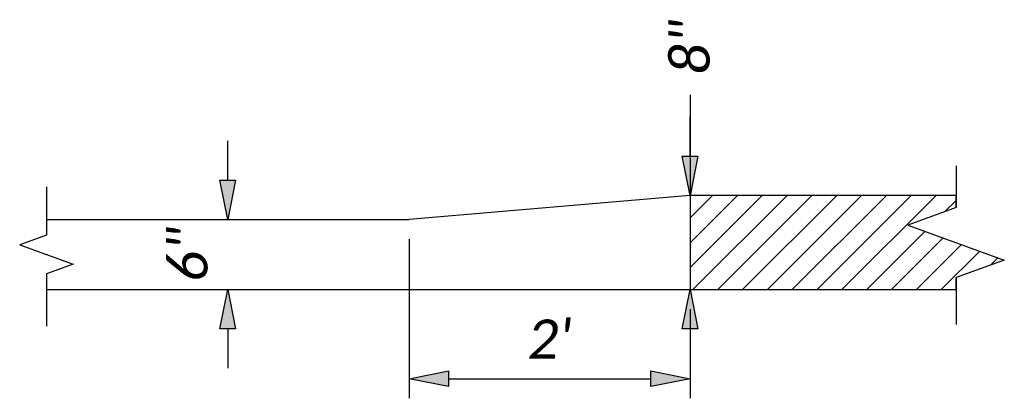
# Model space of a CAD drawing. Header units: feet. Extents: x 2292661 to 2294097, y 269114 to 271487.
# Tile 5 of 5: x 2294089.64 to 2294096.65, y 271484.71 to 271487.41. Entities that reach past the tile are written whole.
import ezdxf

# ---------------------------------------------------------------- set-up
doc = ezdxf.new("R2010")
doc.units = ezdxf.units.FT
doc.header["$MEASUREMENT"] = 0
for name, color, linetype in [('PV_P_Bikeway', 203, 'Continuous'), ('PV_P_Curb', 120, 'Continuous'), ('SH_TextM', 7, 'Continuous')]:
    doc.layers.add(name, color=color, linetype=linetype)
doc.styles.add('Slanted-Normal', font='calibrii.ttf', dxfattribs={"height": 0.14})
doc.dimstyles.new('Dec-1  Slanted', dxfattribs={"dimtxt": 0.14, "dimasz": 0.14, "dimexe": 0.07, "dimexo": 0.07, "dimgap": 0.07, "dimtad": 1, "dimdec": 1, "dimzin": 3, "dimdsep": 46, "dimtxsty": 'Slanted-Normal', "dimblk": 'Dim1', "dimcen": 0, "dimclrd": 95, "dimclre": 95, "dimclrt": 7, "dimaunit": 1, "dimadec": 3, "dimazin": 3, "dimtfac": 1, "dimtdec": 1, "dimtix": 1, "dimtofl": 0, "dimtmove": 1, "dimatfit": 3, "dimldrblk": 'Dim1', "dimfxl": 1, "dimtolj": 1, "dimtzin": 0, "dimlwd": -1, "dimlwe": -1, "dimarcsym": 0})

# ---------------------------------------------------------------- blocks, each defined once
blk = doc.blocks.new('Dim1')
h = blk.add_hatch(color=4)
h.dxf.hatch_style = 1
h.paths.add_polyline_path([(0, 0), (-1, -0.2), (-1, 0.2)])
at = {"color": 4}
blk.add_lwpolyline([(0, 0), (-1, -0.2), (-1, 0.2), (0, 0)], dxfattribs=at)
blk = doc.blocks.new('*D977')
at = {"layer": 'Defpoints', "color": 0, "transparency": 16777216}
for p in [(2294092.4105, 271485.9862), (2294094.4105, 271485.4862), (2294094.4105, 271484.8515)]:
    blk.add_point(p, dxfattribs=at)
at = {"layer": 'SH_TextM', "color": 95, "linetype": 'Continuous', "transparency": 16777216}
for p, q in [((2294092.4105, 271485.8462), (2294092.4105, 271484.7115)), ((2294094.4105, 271485.3462), (2294094.4105, 271484.7115)), ((2294092.6905, 271484.8515), (2294094.1305, 271484.8515))]:
    blk.add_line(p, q, dxfattribs=at)
at = {"layer": 'SH_TextM', "color": 95, "transparency": 16777216, "xscale": 0.28, "yscale": 0.28, "zscale": 0.28, "rotation": 180}
blk.add_blockref('Dim1', (2294092.4105, 271484.8515), dxfattribs=at)
at = {"layer": 'SH_TextM', "color": 95, "transparency": 16777216, "xscale": 0.28, "yscale": 0.28, "zscale": 0.28}
blk.add_blockref('Dim1', (2294094.4105, 271484.8515), dxfattribs=at)
at = {"layer": 'SH_TextM', "color": 7, "transparency": 16777216, "insert": (2294093.4105, 271485.1329), "char_height": 0.28, "attachment_point": 5, "style": 'Slanted-Normal'}
blk.add_mtext("\\A1;2'", dxfattribs=at)
blk = doc.blocks.new('*D978')
at = {"layer": 'Defpoints', "color": 0, "transparency": 16777216}
for p in [(2294091.12, 271485.9862), (2294091.12, 271485.4862), (2294091.12, 271485.4862)]:
    blk.add_point(p, dxfattribs=at)
at = {"layer": 'SH_TextM', "color": 95, "linetype": 'Continuous', "transparency": 16777216}
for p, q in [((2294091.12, 271486.2662), (2294091.12, 271486.5462)), ((2294091.12, 271485.2062), (2294091.12, 271484.9262))]:
    blk.add_line(p, q, dxfattribs=at)
at = {"layer": 'SH_TextM', "color": 95, "transparency": 16777216, "xscale": 0.28, "yscale": 0.28, "zscale": 0.28}
for p, rotation in [((2294091.12, 271485.9862), 270), ((2294091.12, 271485.4862), 90)]:
    blk.add_blockref('Dim1', p, dxfattribs=dict(at, rotation=rotation))
at = {"layer": 'SH_TextM', "color": 7, "transparency": 16777216, "insert": (2294090.8367, 271485.7362), "char_height": 0.28, "attachment_point": 5, "rotation": 90, "style": 'Slanted-Normal'}
blk.add_mtext('\\A1;6"', dxfattribs=at)
blk = doc.blocks.new('*D979')
at = {"layer": 'Defpoints', "color": 0, "transparency": 16777216}
for p in [(2294094.4105, 271486.1562), (2294094.4105, 271485.4862), (2294094.4105, 271485.4862)]:
    blk.add_point(p, dxfattribs=at)
at = {"layer": 'SH_TextM', "color": 95, "linetype": 'Continuous', "transparency": 16777216}
for p, q in [((2294094.4105, 271486.8744), (2294094.4105, 271486.1562)), ((2294094.4105, 271486.4362), (2294094.4105, 271486.7162)), ((2294094.4105, 271486.1562), (2294094.4105, 271485.4862)), ((2294094.4105, 271485.2062), (2294094.4105, 271484.9262))]:
    blk.add_line(p, q, dxfattribs=at)
at = {"layer": 'SH_TextM', "color": 95, "transparency": 16777216, "xscale": 0.28, "yscale": 0.28, "zscale": 0.28}
for p, rotation in [((2294094.4105, 271486.1562), 270), ((2294094.4105, 271485.4862), 90)]:
    blk.add_blockref('Dim1', p, dxfattribs=dict(at, rotation=rotation))
at = {"layer": 'SH_TextM', "color": 7, "transparency": 16777216, "insert": (2294094.4105, 271487.2128), "char_height": 0.28, "attachment_point": 5, "rotation": 90, "style": 'Slanted-Normal'}
blk.add_mtext('\\A1;8"', dxfattribs=at)

msp = doc.modelspace()

# ---------------------------------------------------------------- hatches: boundary and pattern name
at = {"layer": 'PV_P_Bikeway'}
h = msp.add_hatch(dxfattribs=at)
h.set_pattern_fill('ANSI31', color=256)
h.set_pattern_definition([(45, (0, 0), (-0.088388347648, 0.088388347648), [])])
h.paths.add_polyline_path([(2294094.4105, 271486.1562), (2294094.4105, 271485.4862), (2294096.3031, 271485.4862), (2294096.3031, 271485.5712), (2294096.6465, 271485.6962), (2294095.9597, 271485.9462), (2294096.3031, 271486.0712), (2294096.3031, 271486.1562)])

# ---------------------------------------------------------------- linework, layer by layer
at = {"layer": 'PV_P_Bikeway', "linetype": 'Continuous'}
for points in [[(2294096.3031, 271486.369), (2294096.3031, 271486.0712), (2294095.9597, 271485.9462), (2294096.6465, 271485.6962), (2294096.3031, 271485.5712), (2294096.3031, 271485.2374)], [(2294089.8295, 271486.2178), (2294089.8295, 271485.8749), (2294089.639, 271485.8056), (2294090.0201, 271485.6668), (2294089.8295, 271485.5975), (2294089.8295, 271485.2247)]]:
    msp.add_lwpolyline(points, dxfattribs=at)
at = {"layer": 'PV_P_Bikeway'}
for points in [[(2294094.4105, 271486.1562), (2294094.4105, 271485.4862), (2294096.3031, 271485.4862), (2294096.3031, 271485.5712)], [(2294096.3031, 271486.0712), (2294096.3031, 271486.1562), (2294094.4105, 271486.1562)]]:
    msp.add_lwpolyline(points, dxfattribs=at)
at = {"layer": 'PV_P_Curb'}
for points in [[(2294094.4105, 271486.1562), (2294092.4105, 271485.9862)], [(2294089.8295, 271485.9862), (2294092.4105, 271485.9862)], [(2294089.8295, 271485.4862), (2294094.4105, 271485.4862)]]:
    msp.add_lwpolyline(points, dxfattribs=at)

# ---------------------------------------------------------------- dimensions: what is measured, and where the dimension line sits
at = {"layer": 'SH_TextM'}
dim = msp.add_linear_dim(base=(2294094.4105, 271485.4862), p1=(2294094.4105, 271486.1562), p2=(2294094.4105, 271485.4862), angle=270, text='8"', dimstyle='Dec-1  Slanted', override={"dimtad": 0, "dimpost": "'"}, dxfattribs=at)
dim.commit()
dim.dimension.update_dxf_attribs({"geometry": '*D979', "text_midpoint": (2294094.4105, 271487.2128), "dimtype": 161})
dim = msp.add_aligned_dim(p1=(2294091.12, 271485.9862), p2=(2294091.12, 271485.4862), distance=0, text='6"', dimstyle='Dec-1  Slanted', override={"dimpost": "'"}, dxfattribs=at)
dim.commit()
dim.dimension.update_dxf_attribs({"geometry": '*D978', "text_midpoint": (2294090.8367, 271485.7362)})
dim = msp.add_linear_dim(base=(2294094.4105, 271484.8515), p1=(2294092.4105, 271485.9862), p2=(2294094.4105, 271485.4862), text="2'", dimstyle='Dec-1  Slanted', override={"dimpost": "'"}, dxfattribs=at)
dim.commit()
dim.dimension.update_dxf_attribs({"geometry": '*D977', "text_midpoint": (2294093.4105, 271485.1329)})

doc.saveas('drawing.dxf')
